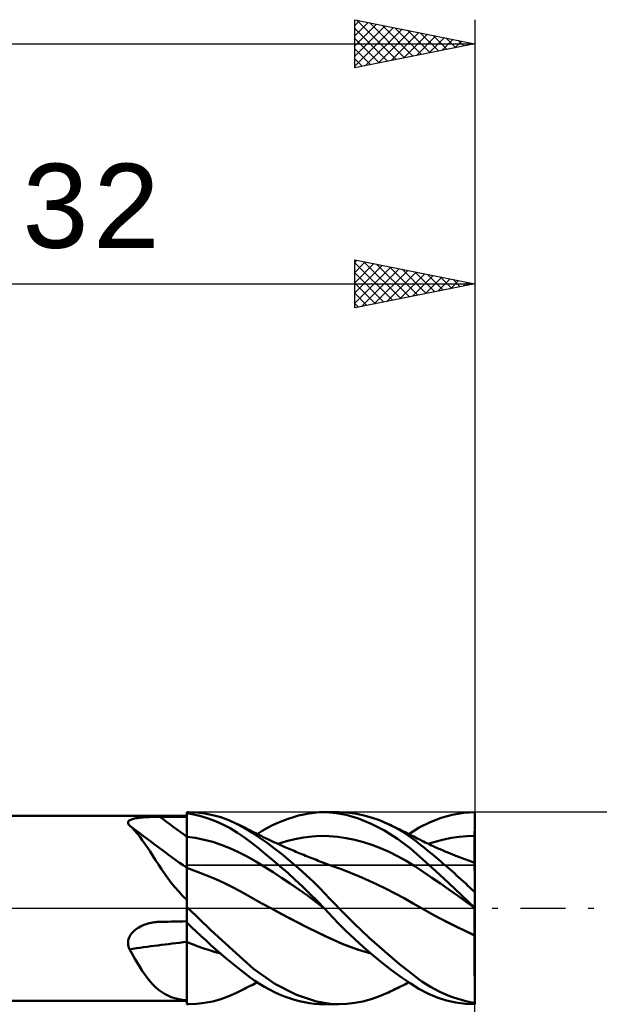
# Model space of a CAD drawing. Header units: millimetres. Extents: x -53 to 83, y -38 to 41.
# Tile 4 of 6: x 13 to 37, y -4 to 37. Entities that reach past the tile are written whole.
import ezdxf
from ezdxf.enums import TextEntityAlignment as Align

# ---------------------------------------------------------------- set-up
doc = ezdxf.new("R2010")
doc.units = ezdxf.units.MM
doc.header["$LTSCALE"] = 4.7
doc.linetypes.add('LONGDASH_DASH', pattern=[0.85, 0.4, -0.2, 0.05, -0.2])
for name, color, linetype in [('1', 4, 'CONTINUOUS'), ('2', 7, 'CONTINUOUS'), ('4', 2, 'LONGDASH_DASH'), ('CUT', 1, 'CONTINUOUS'), ('NOCUT', 7, 'CONTINUOUS'), ('SK2', 7, 'CONTINUOUS'), ('SK4', 2, 'LONGDASH_DASH')]:
    doc.layers.add(name, color=color, linetype=linetype)
doc.styles.get("Standard").update_dxf_attribs({"font": 'Monospac821 BT'})

msp = doc.modelspace()

# ---------------------------------------------------------------- linework, layer by layer
at = {"layer": '1', "color": 4, "linetype": 'CONTINUOUS', "lineweight": 50}
for p, q in [((0.26, 3.85), (20, 3.85)), ((17.654, 3.684), (17.691, 3.699)), ((17.691, 3.699), (17.732, 3.713)), ((17.732, 3.713), (17.777, 3.726)), ((17.777, 3.726), (17.825, 3.737)), ((17.825, 3.737), (17.876, 3.747)), ((17.876, 3.747), (17.93, 3.756)), ((17.93, 3.756), (17.986, 3.764)), ((17.986, 3.764), (18.044, 3.771)), ((18.044, 3.771), (18.103, 3.777)), ((18.103, 3.777), (18.163, 3.782)), ((18.163, 3.782), (18.225, 3.787)), ((18.225, 3.787), (18.288, 3.791)), ((18.288, 3.791), (18.352, 3.795)), ((18.352, 3.795), (18.416, 3.798)), ((18.416, 3.798), (18.481, 3.801)), ((18.481, 3.801), (18.546, 3.803)), ((18.546, 3.803), (18.612, 3.805)), ((18.612, 3.805), (18.679, 3.806)), ((18.679, 3.806), (18.745, 3.807)), ((18.745, 3.807), (18.812, 3.808)), ((18.812, 3.808), (18.879, 3.808)), ((18.879, 3.808), (19.039, 3.809)), ((19.039, 3.809), (19.199, 3.809)), ((19.199, 3.809), (19.36, 3.81)), ((19.36, 3.81), (19.52, 3.81)), ((19.52, 3.81), (19.68, 3.811)), ((19.68, 3.811), (19.84, 3.811)), ((19.84, 3.811), (20, 3.811)), ((20, 4), (20.055, 4)), ((20, 3.955), (20, 4)), ((20, 3.994), (20, 3.995)), ((20.291, 3.903), (20, 3.955)), ((20, 3.954), (20, 3.955)), ((20, 3.955), (20, 3.955)), ((20, 3.953), (20, 3.954)), ((20, 3.952), (20, 3.953)), ((20, 3.951), (20, 3.952)), ((20.001, 3.811), (20, 3.951)), ((20.001, 3.811), (20, 3.951)), ((20, 3.93), (20, 3.951)), ((20, 3.951), (20, 3.951)), ((20, 3.91), (20, 3.93)), ((20, 3.889), (20, 3.91)), ((20, 3.869), (20, 3.889)), ((20, 3.848), (20, 3.869)), ((20, 3.828), (20, 3.848)), ((20, 3.807), (20, 3.828)), ((20, 3.688), (20, 3.807)), ((20.001, 3.672), (20.001, 3.811)), ((20.001, 3.672), (20.001, 3.811)), ((20.405, 3.985), (20.069, 4)), ((20.588, 3.831), (20.291, 3.903)), ((20.743, 3.945), (20.405, 3.985)), ((20.889, 3.738), (20.588, 3.831)), ((21.08, 3.878), (20.743, 3.945)), ((21.194, 3.623), (20.889, 3.738)), ((21.416, 3.786), (21.08, 3.878)), ((21.75, 3.666), (21.416, 3.786)), ((24.006, 3.646), (24.223, 3.727)), ((24.223, 3.727), (24.442, 3.798)), ((24.442, 3.798), (24.659, 3.858)), ((24.659, 3.858), (24.876, 3.908)), ((24.876, 3.908), (25.091, 3.948)), ((25.091, 3.948), (25.304, 3.977)), ((25.304, 3.977), (25.515, 3.994)), ((25.515, 3.994), (25.725, 4)), ((25.944, 3.993), (25.725, 4)), ((25.727, 4), (26.341, 4)), ((26.238, 3.964), (25.944, 3.993)), ((26.645, 3.885), (26.238, 3.964)), ((26.67, 3.986), (26.342, 4)), ((27.152, 3.736), (26.645, 3.885)), ((27.004, 3.945), (26.67, 3.986)), ((27.343, 3.877), (27.004, 3.945)), ((27.688, 3.52), (27.152, 3.736)), ((27.684, 3.783), (27.343, 3.877)), ((28.025, 3.664), (27.684, 3.783)), ((30.139, 3.59), (30.598, 3.768)), ((30.598, 3.768), (31.064, 3.895)), ((31.064, 3.895), (31.533, 3.972)), ((31.533, 3.972), (32, 4)), ((31.997, 3.433), (31.999, 3.714)), ((31.998, 3.573), (31.999, 3.714)), ((31.999, 3.854), (32, 3.995)), ((31.999, 3.854), (32, 3.995)), ((31.999, 3.714), (31.999, 3.854)), ((31.999, 3.714), (31.999, 3.854)), ((32, 3.999), (32, 4)), ((32, 3.998), (32, 3.999)), ((32, 3.997), (32, 3.998)), ((32, 3.997), (32, 3.997)), ((32, 3.996), (32, 3.997)), ((32, 3.995), (32, 3.996)), ((32, 3.854), (32, 3.995)), ((32, 3.714), (32, 3.854)), ((32, 3.573), (32, 3.714)), ((17.553, 3.557), (17.554, 3.582)), ((17.558, 3.532), (17.553, 3.557)), ((17.554, 3.582), (17.561, 3.605)), ((17.57, 3.506), (17.558, 3.532)), ((17.561, 3.605), (17.575, 3.627)), ((17.587, 3.479), (17.57, 3.506)), ((17.575, 3.627), (17.596, 3.648)), ((17.609, 3.452), (17.587, 3.479)), ((17.596, 3.648), (17.622, 3.667)), ((17.72, 3.35), (17.609, 3.452)), ((17.622, 3.667), (17.654, 3.684)), ((17.828, 3.237), (17.72, 3.35)), ((20, 3.57), (20, 3.688)), ((20, 3.451), (20, 3.57)), ((20, 3.333), (20, 3.451)), ((20, 3.214), (20, 3.333)), ((20.002, 3.533), (20.001, 3.672)), ((20.002, 3.533), (20.001, 3.672)), ((20.003, 3.394), (20.002, 3.533)), ((20.003, 3.394), (20.002, 3.533)), ((20.003, 3.255), (20.003, 3.394)), ((20.003, 3.255), (20.003, 3.394)), ((21.5, 3.486), (21.194, 3.623)), ((21.806, 3.328), (21.5, 3.486)), ((22.079, 3.52), (21.75, 3.666)), ((22.11, 3.147), (21.806, 3.328)), ((22.395, 3.351), (22.079, 3.52)), ((22.159, 3.481), (22.079, 3.52)), ((22.24, 3.441), (22.159, 3.481)), ((22.32, 3.4), (22.24, 3.441)), ((22.4, 3.36), (22.32, 3.4)), ((22.705, 3.16), (22.395, 3.351)), ((22.479, 3.319), (22.4, 3.36)), ((22.558, 3.278), (22.479, 3.319)), ((23.145, 3.22), (23.358, 3.342)), ((23.358, 3.342), (23.573, 3.453)), ((23.573, 3.453), (23.789, 3.555)), ((23.789, 3.555), (24.006, 3.646)), ((28.236, 3.24), (27.688, 3.52)), ((28.363, 3.52), (28.025, 3.664)), ((28.684, 3.359), (28.363, 3.52)), ((28.4, 3.503), (28.363, 3.52)), ((28.475, 3.468), (28.4, 3.503)), ((28.55, 3.433), (28.475, 3.468)), ((28.625, 3.397), (28.55, 3.433)), ((28.7, 3.361), (28.625, 3.397)), ((28.978, 3.19), (28.684, 3.359)), ((28.775, 3.325), (28.7, 3.361)), ((28.85, 3.289), (28.775, 3.325)), ((28.925, 3.252), (28.85, 3.289)), ((29.254, 3.089), (29.689, 3.362)), ((29.689, 3.362), (30.139, 3.59)), ((31.996, 3.152), (31.997, 3.292)), ((31.996, 3.152), (31.997, 3.292)), ((31.997, 3.433), (31.998, 3.573)), ((31.997, 3.292), (31.997, 3.433)), ((31.997, 3.292), (31.997, 3.433)), ((32, 3.433), (32, 3.573)), ((32, 3.292), (32, 3.433)), ((32, 3.152), (32, 3.292)), ((17.934, 3.114), (17.828, 3.237)), ((18.039, 2.981), (17.934, 3.114)), ((18.144, 2.838), (18.039, 2.981)), ((20, 3.096), (20, 3.214)), ((20, 2.977), (20, 3.096)), ((20.001, 2.977), (20, 2.977)), ((20, 2.926), (20, 2.977)), ((20, 2.876), (20, 2.926)), ((20, 2.825), (20, 2.876)), ((20.001, 2.977), (20.001, 2.977)), ((20.002, 2.977), (20.001, 2.977)), ((20.003, 2.977), (20.002, 2.977)), ((20.004, 3.116), (20.003, 3.255)), ((20.004, 3.116), (20.003, 3.255)), ((20.004, 2.977), (20.003, 2.977)), ((20.004, 2.976), (20.004, 3.116)), ((20.004, 2.976), (20.004, 3.116)), ((20.363, 2.926), (20.004, 2.977)), ((20.004, 2.977), (20.004, 2.977)), ((20.005, 2.917), (20.004, 2.976)), ((20.005, 2.924), (20.004, 2.976)), ((20.005, 2.872), (20.005, 2.924)), ((20.005, 2.858), (20.005, 2.917)), ((20.005, 2.82), (20.005, 2.872)), ((20.722, 2.853), (20.363, 2.926)), ((22.401, 2.949), (22.11, 3.147)), ((22.688, 2.734), (22.401, 2.949)), ((22.637, 3.238), (22.558, 3.278)), ((22.715, 3.198), (22.637, 3.238)), ((23.022, 2.948), (22.705, 3.16)), ((22.787, 3.162), (22.715, 3.198)), ((22.858, 3.126), (22.787, 3.162)), ((22.929, 3.09), (22.858, 3.126)), ((23, 3.055), (22.929, 3.09)), ((22.934, 3.088), (23.145, 3.22)), ((23.094, 3.009), (23, 3.055)), ((23.344, 2.72), (23.022, 2.948)), ((23.187, 2.964), (23.094, 3.009)), ((23.281, 2.919), (23.187, 2.964)), ((23.374, 2.875), (23.281, 2.919)), ((23.431, 2.848), (23.374, 2.875)), ((24.151, 2.789), (24.507, 2.875)), ((24.507, 2.875), (24.864, 2.942)), ((24.864, 2.942), (25.221, 2.986)), ((25.221, 2.986), (25.577, 3.009)), ((25.934, 3.006), (25.577, 3.009)), ((26.29, 2.977), (25.934, 3.006)), ((26.647, 2.923), (26.29, 2.977)), ((27.003, 2.848), (26.647, 2.923)), ((28.784, 2.895), (28.236, 3.24)), ((29.317, 2.49), (28.784, 2.895)), ((29, 3.216), (28.925, 3.252)), ((29.225, 3.029), (28.978, 3.19)), ((29.031, 3.2), (29, 3.216)), ((29.102, 3.165), (29.031, 3.2)), ((29.174, 3.129), (29.102, 3.165)), ((29.245, 3.093), (29.174, 3.129)), ((29.423, 2.888), (29.225, 3.029)), ((29.316, 3.057), (29.245, 3.093)), ((29.387, 3.021), (29.316, 3.057)), ((29.458, 2.984), (29.387, 3.021)), ((29.569, 2.776), (29.423, 2.888)), ((29.53, 2.947), (29.458, 2.984)), ((29.601, 2.91), (29.53, 2.947)), ((29.669, 2.876), (29.601, 2.91)), ((29.735, 2.842), (29.669, 2.876)), ((30.709, 2.865), (31.031, 2.928)), ((31.031, 2.928), (31.352, 2.974)), ((31.352, 2.974), (31.674, 3.001)), ((31.674, 3.001), (31.996, 3.011)), ((31.995, 2.959), (31.996, 3.011)), ((31.995, 2.959), (31.996, 3.011)), ((31.995, 2.906), (31.995, 2.959)), ((31.995, 2.906), (31.995, 2.959)), ((31.995, 2.854), (31.995, 2.906)), ((31.995, 2.854), (31.995, 2.906)), ((31.996, 3.011), (31.996, 3.152)), ((31.996, 3.011), (31.996, 3.152)), ((31.996, 3.011), (31.996, 3.011)), ((31.996, 3.011), (31.997, 3.011)), ((31.997, 3.011), (31.998, 3.011)), ((31.998, 3.011), (31.999, 3.011)), ((31.999, 3.011), (32, 3.011)), ((31.999, 3.011), (31.999, 3.011)), ((32, 3.011), (32, 3.152)), ((32, 2.959), (32, 3.011)), ((32, 2.906), (32, 2.959)), ((32, 2.854), (32, 2.906)), ((18.25, 2.687), (18.144, 2.838)), ((18.358, 2.526), (18.25, 2.687)), ((18.468, 2.357), (18.358, 2.526)), ((20, 2.774), (20, 2.825)), ((20, 2.723), (20, 2.774)), ((20, 2.673), (20, 2.723)), ((20, 2.623), (20, 2.673)), ((20, 2.573), (20, 2.623)), ((20, 2.523), (20, 2.573)), ((20, 2.474), (20, 2.523)), ((20, 2.426), (20, 2.474)), ((20.005, 2.799), (20.005, 2.858)), ((20.005, 2.768), (20.005, 2.82)), ((20.006, 2.74), (20.005, 2.799)), ((20.006, 2.715), (20.005, 2.768)), ((20.006, 2.681), (20.006, 2.74)), ((20.006, 2.663), (20.006, 2.715)), ((20.006, 2.622), (20.006, 2.681)), ((20.006, 2.612), (20.006, 2.663)), ((20.006, 2.564), (20.006, 2.622)), ((20.006, 2.56), (20.006, 2.612)), ((20.007, 2.506), (20.006, 2.564)), ((20.007, 2.51), (20.006, 2.56)), ((20.007, 2.459), (20.007, 2.51)), ((20.007, 2.449), (20.007, 2.506)), ((21.081, 2.759), (20.722, 2.853)), ((21.44, 2.644), (21.081, 2.759)), ((21.799, 2.505), (21.44, 2.644)), ((22.158, 2.342), (21.799, 2.505)), ((22.984, 2.503), (22.688, 2.734)), ((23.285, 2.258), (22.984, 2.503)), ((23.67, 2.477), (23.344, 2.72)), ((23.487, 2.822), (23.431, 2.848)), ((23.544, 2.795), (23.487, 2.822)), ((23.6, 2.769), (23.544, 2.795)), ((23.658, 2.743), (23.6, 2.769)), ((23.715, 2.717), (23.658, 2.743)), ((23.999, 2.22), (23.67, 2.477)), ((23.773, 2.691), (23.715, 2.717)), ((23.83, 2.665), (23.773, 2.691)), ((23.794, 2.681), (24.151, 2.789)), ((23.888, 2.639), (23.83, 2.665)), ((23.945, 2.613), (23.888, 2.639)), ((24.003, 2.588), (23.945, 2.613)), ((24.06, 2.563), (24.003, 2.588)), ((24.13, 2.532), (24.06, 2.563)), ((24.2, 2.502), (24.13, 2.532)), ((24.269, 2.472), (24.2, 2.502)), ((24.338, 2.443), (24.269, 2.472)), ((27.36, 2.752), (27.003, 2.848)), ((27.717, 2.638), (27.36, 2.752)), ((28.073, 2.504), (27.717, 2.638)), ((28.43, 2.35), (28.073, 2.504)), ((29.829, 2.043), (29.317, 2.49)), ((29.668, 2.7), (29.569, 2.776)), ((29.757, 2.629), (29.668, 2.7)), ((29.802, 2.809), (29.735, 2.842)), ((29.847, 2.558), (29.757, 2.629)), ((29.868, 2.776), (29.802, 2.809)), ((29.938, 2.485), (29.847, 2.558)), ((29.935, 2.744), (29.868, 2.776)), ((30.001, 2.712), (29.935, 2.744)), ((30.029, 2.411), (29.938, 2.485)), ((30.068, 2.68), (30.001, 2.712)), ((30.066, 2.681), (30.388, 2.783)), ((30.134, 2.648), (30.068, 2.68)), ((30.201, 2.617), (30.134, 2.648)), ((30.262, 2.589), (30.201, 2.617)), ((30.323, 2.561), (30.262, 2.589)), ((30.383, 2.534), (30.323, 2.561)), ((30.442, 2.507), (30.383, 2.534)), ((30.388, 2.783), (30.709, 2.865)), ((30.502, 2.481), (30.442, 2.507)), ((30.562, 2.454), (30.502, 2.481)), ((31.993, 2.553), (31.994, 2.602)), ((31.993, 2.554), (31.994, 2.602)), ((31.993, 2.506), (31.993, 2.554)), ((31.993, 2.506), (31.993, 2.553)), ((31.993, 2.46), (31.993, 2.506)), ((31.993, 2.46), (31.993, 2.506)), ((31.994, 2.752), (31.995, 2.803)), ((31.994, 2.752), (31.995, 2.803)), ((31.994, 2.701), (31.994, 2.752)), ((31.994, 2.701), (31.994, 2.752)), ((31.994, 2.651), (31.994, 2.701)), ((31.994, 2.651), (31.994, 2.701)), ((31.994, 2.602), (31.994, 2.651)), ((31.994, 2.602), (31.994, 2.651)), ((31.995, 2.803), (31.995, 2.854)), ((31.995, 2.803), (31.995, 2.854)), ((32, 2.802), (32, 2.854)), ((32, 2.751), (32, 2.802)), ((32, 2.7), (32, 2.751)), ((32, 2.65), (32, 2.7)), ((32, 2.6), (32, 2.65)), ((32, 2.552), (32, 2.6)), ((32, 2.504), (32, 2.552)), ((32, 2.458), (32, 2.504)), ((18.581, 2.182), (18.468, 2.357)), ((18.697, 2.002), (18.581, 2.182)), ((20, 2.378), (20, 2.426)), ((20, 2.332), (20, 2.378)), ((20, 2.286), (20, 2.332)), ((20, 2.242), (20, 2.286)), ((20, 2.198), (20, 2.242)), ((20, 2.156), (20, 2.198)), ((20, 2.115), (20, 2.156)), ((20, 2.075), (20, 2.115)), ((20, 2.037), (20, 2.075)), ((20.007, 2.41), (20.007, 2.459)), ((20.007, 2.394), (20.007, 2.449)), ((20.007, 2.361), (20.007, 2.41)), ((20.007, 2.339), (20.007, 2.394)), ((20.007, 2.314), (20.007, 2.361)), ((20.007, 2.286), (20.007, 2.339)), ((20.008, 2.267), (20.007, 2.314)), ((20.008, 2.234), (20.007, 2.286)), ((20.008, 2.222), (20.008, 2.267)), ((20.008, 2.183), (20.008, 2.234)), ((20.008, 2.177), (20.008, 2.222)), ((20.008, 2.134), (20.008, 2.183)), ((20.008, 2.134), (20.008, 2.177)), ((20.008, 2.087), (20.008, 2.134)), ((20.008, 2.092), (20.008, 2.134)), ((20.008, 2.052), (20.008, 2.092)), ((20.008, 2.042), (20.008, 2.087)), ((20.008, 2.014), (20.008, 2.052)), ((22.517, 2.152), (22.158, 2.342)), ((22.876, 1.944), (22.517, 2.152)), ((23.59, 2.004), (23.285, 2.258)), ((24.328, 1.951), (23.999, 2.22)), ((24.407, 2.413), (24.338, 2.443)), ((24.476, 2.384), (24.407, 2.413)), ((24.545, 2.355), (24.476, 2.384)), ((24.614, 2.326), (24.545, 2.355)), ((24.683, 2.298), (24.614, 2.326)), ((24.752, 2.269), (24.683, 2.298)), ((24.8, 2.25), (24.752, 2.269)), ((24.875, 2.219), (24.8, 2.25)), ((24.95, 2.189), (24.875, 2.219)), ((25.025, 2.158), (24.95, 2.189)), ((25.1, 2.128), (25.025, 2.158)), ((25.176, 2.098), (25.1, 2.128)), ((25.251, 2.069), (25.176, 2.098)), ((25.326, 2.039), (25.251, 2.069)), ((28.786, 2.174), (28.43, 2.35)), ((29.143, 1.976), (28.786, 2.174)), ((30.12, 2.337), (30.029, 2.411)), ((30.212, 2.261), (30.12, 2.337)), ((30.304, 2.184), (30.212, 2.261)), ((30.397, 2.107), (30.304, 2.184)), ((30.489, 2.028), (30.397, 2.107)), ((30.621, 2.428), (30.562, 2.454)), ((30.681, 2.403), (30.621, 2.428)), ((30.741, 2.377), (30.681, 2.403)), ((30.8, 2.352), (30.741, 2.377)), ((30.852, 2.33), (30.8, 2.352)), ((30.904, 2.309), (30.852, 2.33)), ((30.956, 2.287), (30.904, 2.309)), ((31.008, 2.266), (30.956, 2.287)), ((31.057, 2.246), (31.008, 2.266)), ((31.106, 2.227), (31.057, 2.246)), ((31.155, 2.207), (31.106, 2.227)), ((31.204, 2.188), (31.155, 2.207)), ((31.253, 2.169), (31.204, 2.188)), ((31.302, 2.149), (31.253, 2.169)), ((31.351, 2.131), (31.302, 2.149)), ((31.4, 2.112), (31.351, 2.131)), ((31.476, 2.083), (31.4, 2.112)), ((31.552, 2.054), (31.476, 2.083)), ((31.628, 2.026), (31.552, 2.054)), ((31.991, 2.048), (31.992, 2.077)), ((31.991, 2.048), (31.992, 2.077)), ((31.992, 2.329), (31.993, 2.371)), ((31.992, 2.329), (31.993, 2.371)), ((31.992, 2.288), (31.992, 2.329)), ((31.992, 2.288), (31.992, 2.329)), ((31.992, 2.248), (31.992, 2.288)), ((31.992, 2.248), (31.992, 2.288)), ((31.992, 2.21), (31.992, 2.248)), ((31.992, 2.21), (31.992, 2.248)), ((31.992, 2.174), (31.992, 2.21)), ((31.992, 2.174), (31.992, 2.21)), ((31.992, 2.14), (31.992, 2.174)), ((31.992, 2.14), (31.992, 2.174)), ((31.992, 2.107), (31.992, 2.14)), ((31.992, 2.107), (31.992, 2.14)), ((31.992, 2.077), (31.992, 2.107)), ((31.992, 2.077), (31.992, 2.107)), ((31.993, 2.415), (31.993, 2.46)), ((31.993, 2.415), (31.993, 2.46)), ((31.993, 2.371), (31.993, 2.415)), ((31.993, 2.371), (31.993, 2.415)), ((32, 2.413), (32, 2.458)), ((32, 2.369), (32, 2.413)), ((32, 2.326), (32, 2.369)), ((32, 2.285), (32, 2.326)), ((32, 2.246), (32, 2.285)), ((32, 2.208), (32, 2.246)), ((32, 2.171), (32, 2.208)), ((32, 2.137), (32, 2.171)), ((32, 2.104), (32, 2.137)), ((32, 2.074), (32, 2.104)), ((32, 2.045), (32, 2.074)), ((18.817, 1.818), (18.697, 2.002)), ((18.942, 1.632), (18.817, 1.818)), ((20, 2), (20, 2.037)), ((20, 1.965), (20, 2)), ((20, 1.931), (20, 1.965)), ((20, 1.9), (20, 1.931)), ((20, 1.87), (20, 1.9)), ((20, 1.842), (20, 1.87)), ((20, 1.815), (20, 1.842)), ((20, 1.791), (20, 1.815)), ((20, 1.769), (20, 1.791)), ((20, 1.748), (20, 1.769)), ((20, 1.73), (20, 1.748)), ((20, 1.714), (20, 1.73)), ((20, 1.7), (20, 1.714)), ((20, 1.688), (20, 1.7)), ((20, 1.679), (20, 1.688)), ((20.001, 1.679), (20, 1.679)), ((20, 1.679), (20, 1.679)), ((20, 1.678), (20, 1.679)), ((20, 1.678), (20, 1.678)), ((20, 1.677), (20, 1.678)), ((20, 1.677), (20, 1.677)), ((20, 1.676), (20, 1.677)), ((20, 1.676), (20, 1.676)), ((20, 0.347), (20, 1.676)), ((20.003, 1.678), (20.001, 1.679)), ((20.004, 1.678), (20.003, 1.678)), ((20.005, 1.677), (20.004, 1.678)), ((20.007, 1.677), (20.005, 1.677)), ((20.008, 1.676), (20.007, 1.677)), ((20.007, 1.639), (20.008, 1.662)), ((20.007, 1.639), (20.008, 1.662)), ((20.008, 1.999), (20.008, 2.042)), ((20.008, 1.977), (20.008, 2.014)), ((20.009, 1.958), (20.008, 1.999)), ((20.009, 1.942), (20.008, 1.977)), ((20.008, 1.702), (20.009, 1.72)), ((20.008, 1.699), (20.009, 1.713)), ((20.008, 1.688), (20.008, 1.702)), ((20.008, 1.686), (20.008, 1.699)), ((20.008, 1.676), (20.008, 1.688)), ((20.008, 1.676), (20.008, 1.686)), ((20.399, 1.536), (20.008, 1.676)), ((20.008, 1.662), (20.008, 1.676)), ((20.008, 1.662), (20.008, 1.676)), ((20.009, 1.919), (20.009, 1.958)), ((20.009, 1.908), (20.009, 1.942)), ((20.009, 1.883), (20.009, 1.919)), ((20.009, 1.877), (20.009, 1.908)), ((20.009, 1.849), (20.009, 1.883)), ((20.009, 1.847), (20.009, 1.877)), ((20.009, 1.818), (20.009, 1.849)), ((20.009, 1.819), (20.009, 1.847)), ((20.009, 1.794), (20.009, 1.819)), ((20.009, 1.789), (20.009, 1.818)), ((20.009, 1.77), (20.009, 1.794)), ((20.009, 1.763), (20.009, 1.789)), ((20.009, 1.749), (20.009, 1.77)), ((20.009, 1.74), (20.009, 1.763)), ((20.009, 1.73), (20.009, 1.749)), ((20.009, 1.72), (20.009, 1.74)), ((20.009, 1.713), (20.009, 1.73)), ((23.235, 1.726), (22.876, 1.944)), ((23.594, 1.501), (23.235, 1.726)), ((23.896, 1.741), (23.59, 2.004)), ((24.205, 1.469), (23.896, 1.741)), ((24.657, 1.668), (24.328, 1.951)), ((24.981, 1.376), (24.657, 1.668)), ((25.401, 2.01), (25.326, 2.039)), ((25.476, 1.981), (25.401, 2.01)), ((25.551, 1.952), (25.476, 1.981)), ((25.626, 1.923), (25.551, 1.952)), ((25.701, 1.895), (25.626, 1.923)), ((25.776, 1.867), (25.701, 1.895)), ((25.851, 1.839), (25.776, 1.867)), ((25.926, 1.811), (25.851, 1.839)), ((26.001, 1.784), (25.926, 1.811)), ((26.07, 1.759), (26.001, 1.784)), ((26.444, 1.622), (26.07, 1.759)), ((29.499, 1.753), (29.143, 1.976)), ((29.856, 1.514), (29.499, 1.753)), ((30.362, 1.561), (29.829, 2.043)), ((30.583, 1.949), (30.489, 2.028)), ((30.677, 1.869), (30.583, 1.949)), ((30.771, 1.788), (30.677, 1.869)), ((30.865, 1.706), (30.771, 1.788)), ((30.96, 1.623), (30.865, 1.706)), ((31.704, 1.998), (31.628, 2.026)), ((31.776, 1.972), (31.704, 1.998)), ((31.848, 1.947), (31.776, 1.972)), ((31.921, 1.921), (31.848, 1.947)), ((31.993, 1.896), (31.921, 1.921)), ((31.991, 2.022), (31.991, 2.048)), ((31.991, 2.022), (31.991, 2.048)), ((31.991, 1.997), (31.991, 2.022)), ((31.991, 1.997), (31.991, 2.022)), ((31.991, 1.975), (31.991, 1.997)), ((31.991, 1.975), (31.991, 1.997)), ((31.991, 1.954), (31.991, 1.975)), ((31.991, 1.954), (31.991, 1.975)), ((31.991, 1.936), (31.991, 1.954)), ((31.991, 1.936), (31.991, 1.954)), ((31.991, 1.921), (31.991, 1.936)), ((31.991, 1.921), (31.991, 1.936)), ((31.991, 1.907), (31.991, 1.921)), ((31.991, 1.907), (31.991, 1.921)), ((31.991, 1.896), (31.991, 1.907)), ((31.991, 1.896), (31.991, 1.907)), ((31.993, 1.891), (31.993, 1.896)), ((31.993, 1.891), (31.993, 1.896)), ((31.994, 1.896), (31.993, 1.896)), ((31.994, 1.878), (31.993, 1.891)), ((31.994, 1.878), (31.993, 1.891)), ((31.995, 1.895), (31.994, 1.896)), ((31.994, 1.855), (31.994, 1.878)), ((31.994, 1.855), (31.994, 1.878)), ((31.995, 1.823), (31.994, 1.855)), ((31.995, 1.824), (31.994, 1.855)), ((31.996, 1.895), (31.995, 1.895)), ((31.995, 1.783), (31.995, 1.824)), ((31.995, 1.783), (31.995, 1.823)), ((31.995, 1.734), (31.995, 1.783)), ((31.995, 1.734), (31.995, 1.783)), ((31.996, 1.677), (31.995, 1.734)), ((31.996, 1.676), (31.995, 1.734)), ((31.997, 1.894), (31.996, 1.895)), ((31.996, 1.611), (31.996, 1.677)), ((31.996, 1.61), (31.996, 1.676)), ((31.999, 1.894), (31.997, 1.894)), ((32, 1.893), (31.999, 1.894)), ((32, 2.018), (32, 2.045)), ((32, 1.994), (32, 2.018)), ((32, 1.971), (32, 1.994)), ((32, 1.951), (32, 1.971)), ((32, 1.933), (32, 1.951)), ((32, 1.918), (32, 1.933)), ((32, 1.904), (32, 1.918)), ((32, 1.893), (32, 1.904)), ((32, -4), (32, 1.893)), ((19.073, 1.444), (18.942, 1.632)), ((19.211, 1.253), (19.073, 1.444)), ((19.356, 1.065), (19.211, 1.253)), ((20.004, 1.243), (20.005, 1.324)), ((20.004, 1.242), (20.005, 1.323)), ((20.004, 1.154), (20.004, 1.243)), ((20.004, 1.154), (20.004, 1.242)), ((20.005, 1.462), (20.006, 1.519)), ((20.005, 1.462), (20.006, 1.519)), ((20.005, 1.397), (20.005, 1.462)), ((20.005, 1.396), (20.005, 1.462)), ((20.005, 1.324), (20.005, 1.397)), ((20.005, 1.323), (20.005, 1.396)), ((20.006, 1.568), (20.007, 1.608)), ((20.006, 1.567), (20.007, 1.608)), ((20.006, 1.519), (20.006, 1.568)), ((20.006, 1.519), (20.006, 1.567)), ((20.007, 1.608), (20.007, 1.639)), ((20.007, 1.608), (20.007, 1.639)), ((20.789, 1.383), (20.399, 1.536)), ((21.18, 1.218), (20.789, 1.383)), ((23.953, 1.269), (23.594, 1.501)), ((24.311, 1.029), (23.953, 1.269)), ((24.514, 1.189), (24.205, 1.469)), ((25.276, 1.098), (24.981, 1.376)), ((26.818, 1.476), (26.444, 1.622)), ((27.192, 1.322), (26.818, 1.476)), ((27.566, 1.159), (27.192, 1.322)), ((30.213, 1.271), (29.856, 1.514)), ((30.569, 1.026), (30.213, 1.271)), ((30.904, 1.061), (30.362, 1.561)), ((31.055, 1.539), (30.96, 1.623)), ((31.15, 1.455), (31.055, 1.539)), ((31.244, 1.37), (31.15, 1.455)), ((31.339, 1.285), (31.244, 1.37)), ((31.434, 1.198), (31.339, 1.285)), ((31.997, 1.537), (31.996, 1.611)), ((31.997, 1.536), (31.996, 1.61)), ((31.997, 1.455), (31.997, 1.537)), ((31.997, 1.454), (31.997, 1.536)), ((31.998, 1.365), (31.997, 1.455)), ((31.998, 1.364), (31.997, 1.454)), ((31.998, 1.267), (31.998, 1.365)), ((31.998, 1.267), (31.998, 1.364)), ((31.998, 1.162), (31.998, 1.267)), ((31.998, 1.162), (31.998, 1.267)), ((19.506, 0.88), (19.356, 1.065)), ((19.663, 0.699), (19.506, 0.88)), ((20.002, 0.846), (20.003, 0.956)), ((20.002, 0.845), (20.003, 0.955)), ((20.002, 0.729), (20.002, 0.846)), ((20.002, 0.729), (20.002, 0.845)), ((20.003, 1.058), (20.004, 1.154)), ((20.003, 1.058), (20.004, 1.154)), ((20.003, 0.956), (20.003, 1.058)), ((20.003, 0.955), (20.003, 1.058)), ((21.571, 1.04), (21.18, 1.218)), ((21.962, 0.846), (21.571, 1.04)), ((22.352, 0.637), (21.962, 0.846)), ((24.67, 0.781), (24.311, 1.029)), ((24.822, 0.901), (24.514, 1.189)), ((25.127, 0.607), (24.822, 0.901)), ((25.534, 0.844), (25.276, 1.098)), ((25.754, 0.618), (25.534, 0.844)), ((27.94, 0.989), (27.566, 1.159)), ((28.314, 0.809), (27.94, 0.989)), ((30.926, 0.778), (30.569, 1.026)), ((31.453, 0.547), (30.904, 1.061)), ((31.529, 1.112), (31.434, 1.198)), ((31.624, 1.024), (31.529, 1.112)), ((31.718, 0.936), (31.624, 1.024)), ((31.813, 0.848), (31.718, 0.936)), ((31.906, 0.759), (31.813, 0.848)), ((31.999, 1.051), (31.998, 1.162)), ((31.999, 1.051), (31.998, 1.162)), ((31.999, 0.933), (31.999, 1.051)), ((31.999, 0.933), (31.999, 1.051)), ((32, 0.808), (31.999, 0.933)), ((32, 0.808), (31.999, 0.933)), ((19.827, 0.521), (19.663, 0.699)), ((20, 0.347), (19.827, 0.521)), ((20.001, 0.479), (20.002, 0.607)), ((20.001, 0.478), (20.002, 0.606)), ((20.001, 0.345), (20.001, 0.479)), ((20.001, 0.345), (20.001, 0.478)), ((20.002, 0.607), (20.002, 0.729)), ((20.002, 0.606), (20.002, 0.729)), ((22.743, 0.416), (22.352, 0.637)), ((23.133, 0.198), (22.743, 0.416)), ((25.029, 0.524), (24.67, 0.781)), ((25.388, 0.257), (25.029, 0.524)), ((25.429, 0.306), (25.127, 0.607)), ((25.937, 0.426), (25.754, 0.618)), ((26.082, 0.272), (25.937, 0.426)), ((28.689, 0.618), (28.314, 0.809)), ((29.063, 0.417), (28.689, 0.618)), ((29.438, 0.204), (29.063, 0.417)), ((31.282, 0.527), (30.926, 0.778)), ((31.639, 0.273), (31.282, 0.527)), ((32, 0.022), (31.453, 0.547)), ((32, 0.67), (31.906, 0.759)), ((32, 0.678), (32, 0.808)), ((32, 0.678), (32, 0.808)), ((20, 0.314), (20, 0.347)), ((20, 0.206), (20.001, 0.345)), ((20, 0.206), (20.001, 0.345)), ((20, -4), (20, 0.314)), ((20, 0.063), (20, 0.206)), ((20, 0.063), (20, 0.206)), ((20.009, 0.045), (20, 0.054)), ((20.018, 0.036), (20.009, 0.045)), ((20.027, 0.027), (20.018, 0.036)), ((20.037, 0.018), (20.027, 0.027)), ((20.046, 0.009), (20.037, 0.018)), ((20.055, 0), (20.046, 0.009)), ((20.99, -0.894), (20.055, 0)), ((23.524, -0.014), (23.133, 0.198)), ((25.747, -0.021), (25.388, 0.257)), ((25.727, 0), (25.429, 0.306)), ((26.211, 0.136), (26.082, 0.272)), ((26.341, 0), (26.211, 0.136)), ((26.965, -0.626), (26.341, 0)), ((29.812, -0.014), (29.438, 0.204)), ((31.996, 0.015), (31.639, 0.273)), ((31.994, -0.017), (31.995, 0)), ((31.994, -0.017), (31.995, 0)), ((31.995, 0.014), (31.996, 0.015)), ((31.995, 0.014), (31.996, 0.015)), ((31.995, 0.013), (31.995, 0.014)), ((31.995, 0.013), (31.995, 0.014)), ((31.995, 0.012), (31.995, 0.013)), ((31.995, 0.012), (31.995, 0.013)), ((31.995, 0.009), (31.995, 0.012)), ((31.995, 0.009), (31.995, 0.012)), ((31.995, 0.007), (31.995, 0.009)), ((31.995, 0.007), (31.995, 0.009)), ((31.995, 0.004), (31.995, 0.007)), ((31.995, 0.004), (31.995, 0.007)), ((31.995, 0), (31.995, 0.004)), ((31.995, 0), (31.995, 0.004)), ((31.996, 0.016), (31.997, 0.017)), ((31.996, 0.016), (31.997, 0.017)), ((31.996, 0.015), (31.996, 0.016)), ((31.996, 0.015), (31.996, 0.016)), ((31.996, 0.014), (31.996, 0.015)), ((31.997, 0.013), (31.996, 0.014)), ((31.997, 0.018), (31.998, 0.019)), ((31.997, 0.018), (31.998, 0.019)), ((31.997, 0.017), (31.997, 0.018)), ((31.997, 0.017), (31.997, 0.018)), ((31.998, 0.013), (31.997, 0.013)), ((31.998, 0.019), (31.999, 0.02)), ((31.998, 0.019), (31.999, 0.02)), ((31.999, 0.012), (31.998, 0.013)), ((31.999, 0.021), (32, 0.022)), ((31.999, 0.021), (32, 0.022)), ((31.999, 0.02), (31.999, 0.021)), ((31.999, 0.02), (31.999, 0.021)), ((31.999, 0.012), (31.999, 0.012)), ((32, 0.011), (31.999, 0.012)), ((23.901, -0.215), (23.524, -0.014)), ((24.326, -0.435), (23.524, -0.014)), ((24.278, -0.412), (23.901, -0.215)), ((25.73, -0.003), (25.727, 0)), ((25.733, -0.007), (25.73, -0.003)), ((25.737, -0.01), (25.733, -0.007)), ((25.74, -0.014), (25.737, -0.01)), ((25.743, -0.017), (25.74, -0.014)), ((25.747, -0.021), (25.743, -0.017)), ((25.903, -0.186), (25.747, -0.021)), ((26.086, -0.381), (25.903, -0.186)), ((26.329, -0.635), (26.086, -0.381)), ((30.175, -0.218), (29.812, -0.014)), ((30.171, -0.215), (29.812, -0.014)), ((30.533, -0.411), (30.171, -0.215)), ((30.538, -0.414), (30.175, -0.218)), ((31.992, -0.238), (31.993, -0.188)), ((31.992, -0.238), (31.993, -0.188)), ((31.992, -0.294), (31.992, -0.238)), ((31.992, -0.294), (31.992, -0.238)), ((31.992, -0.354), (31.992, -0.294)), ((31.992, -0.354), (31.992, -0.294)), ((31.992, -0.419), (31.992, -0.354)), ((31.992, -0.419), (31.992, -0.354)), ((31.993, -0.102), (31.994, -0.068)), ((31.993, -0.102), (31.994, -0.068)), ((31.993, -0.142), (31.993, -0.102)), ((31.993, -0.142), (31.993, -0.102)), ((31.993, -0.188), (31.993, -0.142)), ((31.993, -0.188), (31.993, -0.142)), ((31.994, -0.039), (31.994, -0.017)), ((31.994, -0.039), (31.994, -0.017)), ((31.994, -0.068), (31.994, -0.039)), ((31.994, -0.068), (31.994, -0.039)), ((17.949, -0.832), (18.007, -0.797)), ((18.007, -0.797), (18.066, -0.764)), ((18.066, -0.764), (18.127, -0.734)), ((18.127, -0.734), (18.189, -0.707)), ((18.189, -0.707), (18.253, -0.682)), ((18.253, -0.682), (18.317, -0.659)), ((18.317, -0.659), (18.383, -0.639)), ((18.383, -0.639), (18.449, -0.622)), ((18.449, -0.622), (18.515, -0.607)), ((18.515, -0.607), (18.583, -0.594)), ((18.583, -0.594), (18.65, -0.584)), ((18.65, -0.584), (18.688, -0.579)), ((18.688, -0.579), (18.726, -0.575)), ((18.726, -0.575), (18.765, -0.572)), ((18.765, -0.572), (18.803, -0.569)), ((18.803, -0.569), (18.841, -0.567)), ((18.841, -0.567), (18.879, -0.566)), ((18.879, -0.566), (19.039, -0.563)), ((19.039, -0.563), (19.199, -0.559)), ((19.199, -0.559), (19.36, -0.556)), ((19.36, -0.556), (19.52, -0.553)), ((19.52, -0.553), (19.68, -0.55)), ((19.68, -0.55), (19.84, -0.547)), ((19.84, -0.547), (20, -0.544)), ((20.196, -0.784), (20, -0.594)), ((20.008, -0.63), (20.008, -0.602)), ((20.008, -0.63), (20.008, -0.602)), ((20.008, -0.66), (20.008, -0.63)), ((20.008, -0.66), (20.008, -0.63)), ((20.008, -0.692), (20.008, -0.66)), ((20.008, -0.692), (20.008, -0.66)), ((20.008, -0.725), (20.008, -0.692)), ((20.008, -0.725), (20.008, -0.692)), ((20.008, -0.761), (20.008, -0.725)), ((20.008, -0.761), (20.008, -0.725)), ((20.008, -0.798), (20.008, -0.761)), ((20.008, -0.798), (20.008, -0.761)), ((20.009, -0.838), (20.008, -0.798)), ((20.009, -0.838), (20.008, -0.798)), ((20.396, -0.972), (20.196, -0.784)), ((24.656, -0.606), (24.278, -0.412)), ((25.091, -0.823), (24.326, -0.435)), ((25.033, -0.797), (24.656, -0.606)), ((25.411, -0.985), (25.033, -0.797)), ((26.63, -0.937), (26.329, -0.635)), ((27.607, -1.23), (26.965, -0.626)), ((30.896, -0.599), (30.533, -0.411)), ((30.901, -0.602), (30.538, -0.414)), ((31.259, -0.78), (30.896, -0.599)), ((31.265, -0.783), (30.901, -0.602)), ((31.625, -0.955), (31.259, -0.78)), ((31.628, -0.959), (31.265, -0.783)), ((31.991, -0.558), (31.992, -0.487)), ((31.991, -0.558), (31.992, -0.487)), ((31.991, -0.633), (31.991, -0.558)), ((31.991, -0.633), (31.991, -0.558)), ((31.991, -0.711), (31.991, -0.633)), ((31.991, -0.711), (31.991, -0.633)), ((31.991, -0.791), (31.991, -0.711)), ((31.991, -0.791), (31.991, -0.711)), ((31.991, -0.873), (31.991, -0.791)), ((31.991, -0.873), (31.991, -0.791)), ((31.992, -0.487), (31.992, -0.419)), ((31.992, -0.487), (31.992, -0.419)), ((17.578, -1.281), (17.6, -1.221)), ((17.6, -1.221), (17.628, -1.163)), ((17.628, -1.163), (17.661, -1.107)), ((17.661, -1.107), (17.7, -1.054)), ((17.7, -1.054), (17.743, -1.004)), ((17.743, -1.004), (17.79, -0.957)), ((17.79, -0.957), (17.84, -0.912)), ((17.84, -0.912), (17.893, -0.871)), ((17.893, -0.871), (17.949, -0.832)), ((20.009, -0.878), (20.009, -0.838)), ((20.009, -0.878), (20.009, -0.838)), ((20.009, -0.921), (20.009, -0.878)), ((20.009, -0.921), (20.009, -0.878)), ((20.009, -0.964), (20.009, -0.921)), ((20.009, -0.964), (20.009, -0.921)), ((20.009, -1.01), (20.009, -0.964)), ((20.009, -1.01), (20.009, -0.964)), ((20.009, -1.056), (20.009, -1.01)), ((20.009, -1.104), (20.009, -1.056)), ((20.009, -1.104), (20.009, -1.056)), ((20.009, -1.152), (20.009, -1.104)), ((20.009, -1.152), (20.009, -1.104)), ((20.009, -1.202), (20.009, -1.152)), ((20.009, -1.202), (20.009, -1.152)), ((20.009, -1.252), (20.009, -1.202)), ((20.009, -1.252), (20.009, -1.202)), ((20.598, -1.16), (20.396, -0.972)), ((20.802, -1.347), (20.598, -1.16)), ((21.917, -1.752), (20.99, -0.894)), ((25.804, -1.175), (25.091, -0.823)), ((25.789, -1.17), (25.411, -0.985)), ((26.166, -1.349), (25.789, -1.17)), ((26.48, -1.484), (25.804, -1.175)), ((26.986, -1.277), (26.63, -0.937)), ((31.992, -1.125), (31.625, -0.955)), ((31.992, -1.128), (31.628, -0.959)), ((31.991, -0.956), (31.991, -0.873)), ((31.991, -0.956), (31.991, -0.873)), ((31.992, -1.04), (31.991, -0.956)), ((31.992, -1.04), (31.991, -0.956)), ((31.992, -1.124), (31.992, -1.04)), ((31.992, -1.124), (31.992, -1.04)), ((31.992, -1.125), (31.992, -1.124)), ((31.992, -1.125), (31.992, -1.124)), ((31.992, -1.126), (31.992, -1.125)), ((31.992, -1.126), (31.992, -1.125)), ((31.994, -1.126), (31.992, -1.125)), ((31.992, -1.127), (31.992, -1.126)), ((31.992, -1.127), (31.992, -1.126)), ((31.992, -1.126), (31.992, -1.126)), ((31.992, -1.126), (31.992, -1.126)), ((31.992, -1.128), (31.992, -1.127)), ((31.992, -1.128), (31.992, -1.127)), ((31.992, -1.127), (31.992, -1.127)), ((31.992, -1.127), (31.992, -1.127)), ((31.992, -1.295), (31.992, -1.128)), ((31.992, -1.295), (31.992, -1.128)), ((31.993, -1.128), (31.992, -1.128)), ((31.995, -1.129), (31.993, -1.128)), ((31.996, -1.126), (31.994, -1.126)), ((31.996, -1.13), (31.995, -1.129)), ((31.997, -1.127), (31.996, -1.126)), ((31.997, -1.13), (31.996, -1.13)), ((31.999, -1.128), (31.997, -1.127)), ((31.999, -1.131), (31.997, -1.13)), ((32, -1.128), (31.999, -1.128)), ((32, -1.132), (31.999, -1.131)), ((17.552, -1.467), (17.554, -1.404)), ((17.558, -1.529), (17.552, -1.467)), ((17.554, -1.404), (17.563, -1.343)), ((17.569, -1.589), (17.558, -1.529)), ((17.563, -1.343), (17.578, -1.281)), ((17.586, -1.648), (17.569, -1.589)), ((20.001, -1.405), (20, -1.404)), ((20.001, -1.405), (20, -1.405)), ((20.003, -1.406), (20.001, -1.405)), ((20.003, -1.405), (20.001, -1.405)), ((20.004, -1.406), (20.003, -1.405)), ((20.004, -1.406), (20.003, -1.406)), ((20.005, -1.407), (20.004, -1.406)), ((20.005, -1.406), (20.004, -1.406)), ((20.007, -1.407), (20.005, -1.406)), ((20.007, -1.407), (20.005, -1.407)), ((20.008, -1.408), (20.007, -1.407)), ((20.008, -1.407), (20.007, -1.407)), ((20.007, -1.741), (20.008, -1.575)), ((20.007, -1.741), (20.008, -1.575)), ((20.008, -1.303), (20.009, -1.252)), ((20.008, -1.303), (20.009, -1.252)), ((20.008, -1.355), (20.008, -1.303)), ((20.008, -1.355), (20.008, -1.303)), ((20.008, -1.407), (20.008, -1.355)), ((20.008, -1.407), (20.008, -1.355)), ((20.241, -1.501), (20.008, -1.407)), ((20.008, -1.408), (20.008, -1.407)), ((20.243, -1.502), (20.008, -1.408)), ((20.008, -1.408), (20.008, -1.408)), ((20.008, -1.408), (20.008, -1.408)), ((20.008, -1.408), (20.008, -1.408)), ((20.008, -1.408), (20.008, -1.408)), ((20.008, -1.575), (20.008, -1.408)), ((20.008, -1.575), (20.008, -1.408)), ((20.008, -1.408), (20.008, -1.408)), ((20.475, -1.588), (20.241, -1.501)), ((20.478, -1.591), (20.243, -1.502)), ((20.708, -1.67), (20.475, -1.588)), ((20.713, -1.674), (20.478, -1.591)), ((21.009, -1.532), (20.802, -1.347)), ((21.216, -1.715), (21.009, -1.532)), ((26.543, -1.511), (26.166, -1.349)), ((27.116, -1.72), (26.48, -1.484)), ((26.92, -1.654), (26.543, -1.511)), ((27.364, -1.621), (26.986, -1.277)), ((27.752, -1.954), (27.364, -1.621)), ((28.25, -1.802), (27.607, -1.23)), ((31.993, -1.463), (31.992, -1.295)), ((31.993, -1.463), (31.992, -1.295)), ((31.993, -1.631), (31.993, -1.463)), ((31.993, -1.631), (31.993, -1.463)), ((31.994, -1.797), (31.993, -1.631)), ((31.994, -1.798), (31.993, -1.631)), ((17.609, -1.705), (17.586, -1.648)), ((17.72, -1.898), (17.609, -1.705)), ((17.828, -2.085), (17.72, -1.898)), ((20.006, -2.067), (20.007, -1.905)), ((20.006, -2.067), (20.007, -1.905)), ((20.007, -1.905), (20.007, -1.741)), ((20.007, -1.905), (20.007, -1.741)), ((20.942, -1.746), (20.708, -1.67)), ((20.948, -1.752), (20.713, -1.674)), ((21.176, -1.817), (20.942, -1.746)), ((21.183, -1.824), (20.948, -1.752)), ((21.409, -1.883), (21.176, -1.817)), ((21.419, -1.891), (21.183, -1.824)), ((21.423, -1.895), (21.216, -1.715)), ((21.631, -2.072), (21.423, -1.895)), ((22.787, -2.52), (21.917, -1.752)), ((27.298, -1.779), (26.92, -1.654)), ((27.674, -1.886), (27.116, -1.72)), ((27.675, -1.889), (27.298, -1.779)), ((28.144, -2.274), (27.752, -1.954)), ((28.869, -2.325), (28.25, -1.802)), ((31.994, -1.963), (31.994, -1.797)), ((31.994, -1.964), (31.994, -1.798)), ((31.995, -2.128), (31.994, -1.963)), ((31.995, -2.128), (31.994, -1.964)), ((17.934, -2.264), (17.828, -2.085)), ((18.039, -2.437), (17.934, -2.264)), ((18.144, -2.601), (18.039, -2.437)), ((20.005, -2.384), (20.006, -2.226)), ((20.005, -2.385), (20.006, -2.227)), ((20.005, -2.538), (20.005, -2.384)), ((20.005, -2.539), (20.005, -2.385)), ((20.006, -2.227), (20.006, -2.067)), ((20.006, -2.226), (20.006, -2.067)), ((21.838, -2.246), (21.631, -2.072)), ((22.044, -2.416), (21.838, -2.246)), ((22.246, -2.58), (22.044, -2.416)), ((28.538, -2.579), (28.144, -2.274)), ((29.344, -2.707), (28.869, -2.325)), ((31.995, -2.291), (31.995, -2.128)), ((31.995, -2.291), (31.995, -2.128)), ((31.995, -2.452), (31.995, -2.291)), ((31.995, -2.451), (31.995, -2.291)), ((31.996, -2.609), (31.995, -2.451)), ((31.996, -2.609), (31.995, -2.452)), ((18.25, -2.758), (18.144, -2.601)), ((18.358, -2.905), (18.25, -2.758)), ((20.004, -2.835), (20.005, -2.689)), ((20.004, -2.836), (20.005, -2.69)), ((20.004, -2.977), (20.004, -2.835)), ((20.004, -2.978), (20.004, -2.836)), ((20.005, -2.689), (20.005, -2.538)), ((20.005, -2.69), (20.005, -2.539)), ((22.441, -2.734), (22.246, -2.58)), ((22.636, -2.881), (22.441, -2.734)), ((23.674, -3.143), (22.787, -2.52)), ((28.929, -2.865), (28.538, -2.579)), ((29.309, -3.125), (28.929, -2.865)), ((29.625, -2.921), (29.344, -2.707)), ((31.996, -2.763), (31.996, -2.609)), ((31.996, -2.763), (31.996, -2.609)), ((31.997, -2.913), (31.996, -2.763)), ((31.997, -2.914), (31.996, -2.763)), ((18.468, -3.044), (18.358, -2.905)), ((18.581, -3.172), (18.468, -3.044)), ((18.697, -3.289), (18.581, -3.172)), ((20.002, -3.372), (20.003, -3.246)), ((20.002, -3.373), (20.003, -3.247)), ((20.003, -3.114), (20.004, -2.977)), ((20.003, -3.115), (20.004, -2.978)), ((20.003, -3.246), (20.003, -3.114)), ((20.003, -3.247), (20.003, -3.115)), ((22.481, -3.318), (22.56, -3.277)), ((22.56, -3.277), (22.64, -3.236)), ((22.834, -3.021), (22.636, -2.881)), ((22.64, -3.236), (22.719, -3.196)), ((22.719, -3.196), (22.79, -3.16)), ((22.79, -3.16), (22.862, -3.124)), ((23.036, -3.154), (22.834, -3.021)), ((22.862, -3.124), (22.934, -3.088)), ((23.241, -3.276), (23.036, -3.154)), ((23.447, -3.389), (23.241, -3.276)), ((24.579, -3.603), (23.674, -3.143)), ((28.855, -3.287), (28.931, -3.25)), ((28.931, -3.25), (29.003, -3.214)), ((29.003, -3.214), (29.035, -3.199)), ((29.035, -3.199), (29.11, -3.161)), ((29.11, -3.161), (29.182, -3.125)), ((29.182, -3.125), (29.254, -3.089)), ((29.673, -3.353), (29.309, -3.125)), ((29.801, -3.044), (29.625, -2.921)), ((29.979, -3.16), (29.801, -3.044)), ((30.157, -3.268), (29.979, -3.16)), ((30.338, -3.369), (30.157, -3.268)), ((31.997, -3.06), (31.997, -2.913)), ((31.997, -3.06), (31.997, -2.914)), ((31.998, -3.202), (31.997, -3.06)), ((31.998, -3.201), (31.997, -3.06)), ((31.998, -3.339), (31.998, -3.201)), ((31.998, -3.339), (31.998, -3.202)), ((18.817, -3.393), (18.697, -3.289)), ((18.942, -3.487), (18.817, -3.393)), ((19.073, -3.569), (18.942, -3.487)), ((19.211, -3.64), (19.073, -3.569)), ((19.356, -3.7), (19.211, -3.64)), ((20.001, -3.715), (20.002, -3.607)), ((20.001, -3.715), (20.002, -3.608)), ((20.002, -3.493), (20.002, -3.372)), ((20.002, -3.494), (20.002, -3.373)), ((20.002, -3.607), (20.002, -3.493)), ((20.002, -3.608), (20.002, -3.494)), ((21.416, -3.786), (21.75, -3.666)), ((21.75, -3.666), (22.079, -3.52)), ((22.079, -3.52), (22.16, -3.481)), ((22.16, -3.481), (22.241, -3.44)), ((22.241, -3.44), (22.321, -3.4)), ((22.321, -3.4), (22.402, -3.359)), ((22.402, -3.359), (22.481, -3.318)), ((23.654, -3.493), (23.447, -3.389)), ((23.862, -3.586), (23.654, -3.493)), ((24.071, -3.671), (23.862, -3.586)), ((24.281, -3.746), (24.071, -3.671)), ((25.412, -3.882), (24.579, -3.603)), ((27.684, -3.783), (28.025, -3.664)), ((28.025, -3.664), (28.363, -3.52)), ((28.363, -3.52), (28.4, -3.503)), ((28.4, -3.503), (28.477, -3.467)), ((28.477, -3.467), (28.552, -3.432)), ((28.552, -3.432), (28.628, -3.396)), ((28.628, -3.396), (28.704, -3.36)), ((28.704, -3.36), (28.78, -3.323)), ((28.78, -3.323), (28.855, -3.287)), ((30.05, -3.549), (29.673, -3.353)), ((30.434, -3.71), (30.05, -3.549)), ((30.52, -3.463), (30.338, -3.369)), ((30.703, -3.549), (30.52, -3.463)), ((30.888, -3.628), (30.703, -3.549)), ((31.074, -3.699), (30.888, -3.628)), ((31.998, -3.471), (31.998, -3.339)), ((31.998, -3.471), (31.998, -3.339)), ((31.999, -3.597), (31.998, -3.471)), ((31.999, -3.597), (31.998, -3.471)), ((31.999, -3.717), (31.999, -3.597)), ((31.999, -3.717), (31.999, -3.597)), ((0.26, -3.85), (20, -3.85)), ((19.506, -3.748), (19.356, -3.7)), ((19.663, -3.786), (19.506, -3.748)), ((19.827, -3.815), (19.663, -3.786)), ((20, -3.834), (19.827, -3.815)), ((20, -3.908), (20.001, -3.815)), ((20, -3.908), (20.001, -3.815)), ((20, -3.994), (20, -3.908)), ((20, -3.994), (20, -3.908)), ((20.012, -4), (20, -4)), ((20, -4), (20.055, -4)), ((20.001, -3.815), (20.001, -3.715)), ((20.001, -3.815), (20.001, -3.715)), ((20.023, -4), (20.012, -4)), ((20.035, -4), (20.023, -4)), ((20.046, -4), (20.035, -4)), ((20.058, -4), (20.046, -4)), ((20.058, -4), (20.069, -4)), ((20.069, -4), (20.405, -3.985)), ((20.405, -3.985), (20.743, -3.945)), ((20.743, -3.945), (21.08, -3.878)), ((21.08, -3.878), (21.416, -3.786)), ((24.49, -3.812), (24.281, -3.746)), ((24.7, -3.869), (24.49, -3.812)), ((24.908, -3.915), (24.7, -3.869)), ((25.115, -3.952), (24.908, -3.915)), ((25.32, -3.978), (25.115, -3.952)), ((25.523, -3.994), (25.32, -3.978)), ((25.979, -3.982), (25.412, -3.882)), ((25.725, -4), (25.523, -3.994)), ((26.341, -4), (25.727, -4)), ((26.342, -4), (25.979, -3.982)), ((26.342, -4), (26.67, -3.986)), ((26.67, -3.986), (27.004, -3.945)), ((27.004, -3.945), (27.343, -3.877)), ((27.343, -3.877), (27.684, -3.783)), ((30.822, -3.835), (30.434, -3.71)), ((31.214, -3.925), (30.822, -3.835)), ((31.26, -3.763), (31.074, -3.699)), ((31.608, -3.98), (31.214, -3.925)), ((31.446, -3.82), (31.26, -3.763)), ((31.632, -3.869), (31.446, -3.82)), ((32, -4), (31.608, -3.98)), ((31.816, -3.91), (31.632, -3.869)), ((32, -3.943), (31.816, -3.91)), ((32, -3.83), (31.999, -3.717)), ((32, -3.83), (31.999, -3.717)), ((32, -3.937), (32, -3.83)), ((32, -3.937), (32, -3.83))]:
    msp.add_line(p, q, dxfattribs=at)
for centre, major_axis, ratio, start_param, end_param in [((55.982, 46.617), (-59.689, 31.312), 0.833728, 1.377169, 1.397951), ((55.61, 45.908), (-59.967, 31.458), 0.833728, 1.363624, 1.407813), ((55.61, -38.298), (-64.724, 19.913), 0.488979, 5.43699, 5.481179)]:
    msp.add_ellipse(centre, major_axis=major_axis, ratio=ratio, start_param=start_param, end_param=end_param, dxfattribs=at)
at = {"layer": '2', "color": 7, "linetype": 'CONTINUOUS', "lineweight": 25}
for p, q in [((27, 25), (27, 27)), ((27, 27), (32, 26)), ((27, 26.896), (27.087, 26.983)), ((27, 26.472), (27.44, 26.912)), ((27, 26.882), (28.568, 25.314)), ((27, 26.048), (27.794, 26.841)), ((27, 25.623), (28.147, 26.771)), ((27, 25.199), (28.501, 26.7)), ((27.382, 26.924), (28.922, 25.384)), ((27.913, 26.817), (29.275, 25.455)), ((28.443, 26.711), (29.629, 25.526)), ((32, 27), (32, 4)), ((27, 26.457), (28.214, 25.243)), ((27.281, 25.056), (28.854, 26.629)), ((27.812, 25.162), (29.208, 26.558)), ((28.342, 25.268), (29.561, 26.488)), ((28.872, 25.374), (29.915, 26.417)), ((28.973, 26.605), (29.982, 25.596)), ((29.403, 25.481), (30.269, 26.346)), ((29.504, 26.499), (30.336, 25.667)), ((29.933, 25.587), (30.622, 26.276)), ((30.034, 26.393), (30.689, 25.738)), ((30.564, 26.287), (31.043, 25.809)), ((0, 26), (32, 26)), ((27, 26.033), (27.861, 25.172)), ((32, 26), (27, 25)), ((30.463, 25.693), (30.976, 26.205)), ((30.994, 25.799), (31.329, 26.134)), ((31.095, 26.181), (31.396, 25.879)), ((31.524, 25.905), (31.683, 26.063)), ((31.625, 26.075), (31.75, 25.95)), ((27, 25.609), (27.507, 25.101)), ((27, 25.184), (27.154, 25.031)), ((45, 4), (32, 4)), ((32, -27), (32, 0))]:
    msp.add_line(p, q, dxfattribs=at)
at = {"layer": '4', "color": 2, "linetype": 'LONGDASH_DASH', "lineweight": 25}
msp.add_line((0, 0), (32, 0), dxfattribs=at)
at = {"layer": 'CUT', "color": 1, "linetype": 'CONTINUOUS', "lineweight": 25}
for p, q in [((32, 4), (20, 4)), ((20, 4), (20, 3.995)), ((20, 3.995), (20.01, 1.8)), ((31.99, 1.8), (32, 3.995)), ((32, 3.995), (32, 4)), ((20.01, 1.8), (31.99, 1.8))]:
    msp.add_line(p, q, dxfattribs=at)
at = {"layer": 'NOCUT', "color": 7, "linetype": 'CONTINUOUS', "lineweight": 25}
for p, q in [((20, 3.85), (0.26, 3.85)), ((20.01, 1.8), (20, 3.995)), ((20, 3.995), (20, 3.85)), ((32, 3.995), (31.99, 1.8)), ((32, 0), (32, 3.995)), ((31.99, 1.8), (20.01, 1.8)), ((0, 0), (32, 0))]:
    msp.add_line(p, q, dxfattribs=at)
at = {"layer": 'SK2', "color": 7, "linetype": 'CONTINUOUS', "lineweight": 25}
for p, q in [((27, 35), (27, 37)), ((27, 37), (32, 36)), ((27, 36.758), (27.202, 36.96)), ((27.08, 36.984), (28.72, 35.344)), ((32, 37), (32, 0)), ((27, 36.334), (27.555, 36.889)), ((27, 35.91), (27.909, 36.818)), ((27, 35.485), (28.262, 36.748)), ((27, 35.061), (28.616, 36.677)), ((27, 36.64), (28.366, 35.273)), ((27.454, 35.091), (28.969, 36.606)), ((27.61, 36.878), (29.073, 35.415)), ((27.984, 35.197), (29.323, 36.535)), ((28.141, 36.772), (29.427, 35.485)), ((28.671, 36.666), (29.781, 35.556)), ((29.201, 36.56), (30.134, 35.627)), ((27, 36.215), (28.013, 35.203)), ((28.515, 35.303), (29.676, 36.465)), ((29.045, 35.409), (30.03, 36.394)), ((29.575, 35.515), (30.384, 36.323)), ((29.731, 36.454), (30.488, 35.698)), ((30.106, 35.621), (30.737, 36.253)), ((30.262, 36.348), (30.841, 35.768)), ((30.636, 35.727), (31.091, 36.182)), ((30.792, 36.242), (31.195, 35.839)), ((31.166, 35.833), (31.444, 36.111)), ((31.322, 36.136), (31.548, 35.91)), ((-36, 36), (32, 36)), ((32, 36), (27, 35)), ((27, 35.791), (27.659, 35.132)), ((31.697, 35.939), (31.798, 36.04)), ((31.853, 36.029), (31.902, 35.98)), ((27, 35.367), (27.306, 35.061))]:
    msp.add_line(p, q, dxfattribs=at)
at = {"layer": 'SK4', "color": 2, "linetype": 'LONGDASH_DASH', "lineweight": 25}
msp.add_line((-42, 0), (38, 0), dxfattribs=at)

# ---------------------------------------------------------------- texts
at = {"layer": '2', "color": 7, "linetype": 'CONTINUOUS', "lineweight": 25}
msp.add_text('32', height=3.5, dxfattribs=at).set_placement((16, 27.5), align=Align.CENTER)

doc.saveas('drawing.dxf')
